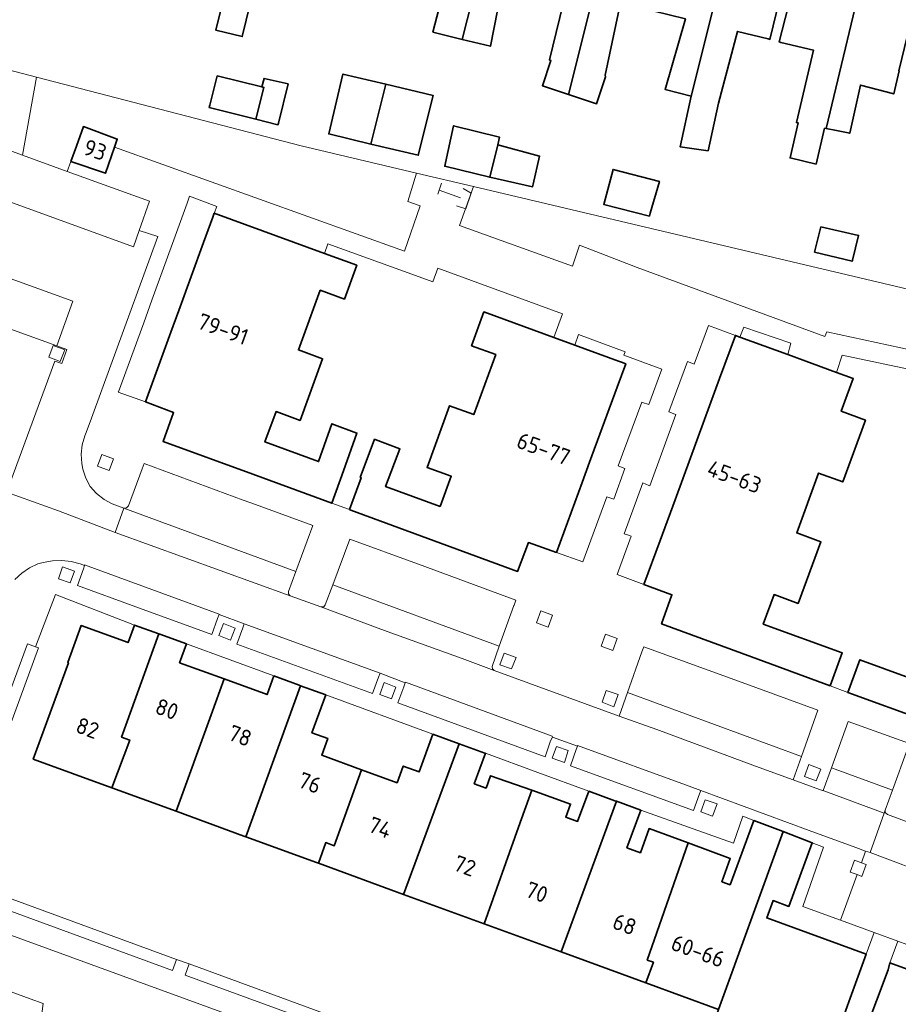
# Model space of a CAD drawing. Extents: x 152761 to 155748, y 459947 to 462743.
# Tile 159 of 256: x 154576 to 154650, y 462235 to 462317. Entities that reach past the tile are written whole.
import ezdxf
from ezdxf.enums import TextEntityAlignment as Align

# ---------------------------------------------------------------- set-up
doc = ezdxf.new("R2010")
doc.units = 0
doc.header["$LTSCALE"] = 0.75
for name, color, linetype, lineweight in [('B-RO-GR-BEPLANTING_CULTUUR_HEESTERS-GV', 251, 'CONTINUOUS', 18), ('B-RO-GR-GROENVOORZIENING-GV', 251, 'CONTINUOUS', 18), ('B-RO-GR-HAAG-GV', 251, 'CONTINUOUS', 13), ('B-RO-IE-TERREINAFSCHEIDING_KUNSTMATIG_HEKWERK-G', 251, 'IE-TERREINAFSCHEIDING-KUNSTMATIG', 18), ('B-RO-OG-BEBOUWING-GV', 6, 'CONTINUOUS', 35), ('B-RO-OG-BEBOUWING-T18', 1, 'CONTINUOUS', 18), ('B-RO-OG-TERREIN_CULTUURSCHEIDING-GV', 251, 'CONTINUOUS', 18), ('B-RO-VH-VERHARDING_BETONSTRAATSTEEN-GV', 251, 'CONTINUOUS', 18), ('B-RO-VH-VERHARDING_STRAATBAKSTEEN-GV', 251, 'CONTINUOUS', 18), ('B-RO-VH-VERHARDING_TEGEL-GV', 251, 'CONTINUOUS', 18)]:
    doc.layers.add(name, color=color, linetype=linetype, lineweight=lineweight)
doc.styles.add('NLCS-ISO-M200-T18', font='NLCS-ISO.ttf', dxfattribs={"height": 0.36})
doc.linetypes.add('IE-TERREINAFSCHEIDING-KUNSTMATIG', pattern='A,4,[82,NLCS.SHX,S=0.75,R=90,X=0,Y=0],4,-2', length=10)

msp = doc.modelspace()

# ---------------------------------------------------------------- linework, layer by layer
at = {"layer": 'B-RO-GR-BEPLANTING_CULTUUR_HEESTERS-GV', "flags": 128}
for points in [[(154577.648, 462312.556), (154568.469, 462314.941), (154550.703, 462319.344), (154548.54, 462314.12), (154565.06, 462309.98), (154564.711, 462308.589), (154566.453, 462307.955), (154567.03, 462309.46), (154576.484, 462306.028)], [(154576.484, 462306.028), (154580.232, 462304.667), (154580.535, 462305.51), (154580.987, 462306.768), (154581.58, 462308.42), (154584.41, 462307.37), (154584.181, 462306.709), (154608.41, 462297.99), (154609.729, 462301.796), (154608.679, 462302.145), (154609.413, 462304.53), (154599.769, 462306.808), (154577.648, 462312.556)], [(154677.79, 462282.73), (154679.698, 462287.924), (154614.178, 462303.404), (154613.005, 462300.151), (154622.454, 462296.746), (154623.037, 462298.495), (154627.85, 462296.64), (154643.54, 462290.88), (154643.69, 462291.26), (154651.94, 462289.48), (154652.9, 462291.93)]]:
    msp.add_lwpolyline(points, close=True, dxfattribs=at)
at = {"layer": 'B-RO-GR-GROENVOORZIENING-GV', "flags": 128}
for points in [[(154579.04, 462290.126), (154578.684, 462289.138), (154579.646, 462288.79), (154580.013, 462289.751)], [(154583.109, 462281.016), (154582.753, 462280.028), (154583.715, 462279.68), (154584.082, 462280.641)], [(154579.838, 462271.622), (154579.485, 462270.625), (154580.478, 462270.267), (154580.837, 462271.249)], [(154619.794, 462267.933), (154619.444, 462266.947), (154620.42, 462266.582), (154620.769, 462267.569)], [(154593.273, 462266.864), (154592.885, 462265.874), (154593.881, 462265.475), (154594.248, 462266.488)], [(154625.201, 462265.973), (154624.835, 462264.974), (154625.812, 462264.632), (154626.177, 462265.631)], [(154577.57, 462264.926), (154576.914, 462265.167), (154576.394, 462263.826), (154570.16, 462246.93), (154570, 462246.15), (154570.181, 462245.37), (154570.64, 462244.74), (154571.301, 462244.35), (154589.022, 462237.863), (154589.366, 462238.802), (154571.731, 462245.258), (154571.326, 462245.496), (154571.109, 462245.794), (154571.024, 462246.163), (154571.124, 462246.655), (154577.818, 462264.834)], [(154616.377, 462263.426), (154617.355, 462263.08), (154617.733, 462264.033), (154616.75, 462264.4)], [(154606.715, 462261.932), (154606.34, 462260.952), (154607.322, 462260.584), (154607.692, 462261.557)], [(154625.273, 462261.291), (154624.927, 462260.313), (154625.915, 462259.921), (154626.257, 462260.932)], [(154621.121, 462256.602), (154620.752, 462255.62), (154621.773, 462255.266), (154622.086, 462256.259)], [(154642.201, 462255.085), (154641.84, 462254.094), (154642.811, 462253.734), (154643.186, 462254.713)], [(154634.147, 462250.78), (154634.536, 462251.792), (154633.521, 462252.139), (154633.166, 462251.144)], [(154646.226, 462245.89), (154646.632, 462245.743), (154646.978, 462246.734), (154646.586, 462246.882), (154646.016, 462247.097), (154645.643, 462246.102)], [(154590.424, 462238.415), (154590.08, 462237.475), (154606.762, 462231.369), (154607.106, 462232.308)]]:
    msp.add_lwpolyline(points, close=True, dxfattribs=at)
at = {"layer": 'B-RO-GR-HAAG-GV', "flags": 128}
for points in [[(154577.57, 462264.926), (154576.914, 462265.167), (154576.394, 462263.826), (154570.16, 462246.93), (154570, 462246.15), (154570.181, 462245.37), (154570.64, 462244.74), (154571.301, 462244.35), (154589.022, 462237.863), (154589.366, 462238.802), (154571.731, 462245.258), (154571.326, 462245.496), (154571.109, 462245.794), (154571.024, 462246.163), (154571.124, 462246.655), (154577.818, 462264.834)], [(154590.424, 462238.415), (154590.08, 462237.475), (154606.762, 462231.369), (154607.106, 462232.308)]]:
    msp.add_lwpolyline(points, close=True, dxfattribs=at)
at = {"layer": 'B-RO-IE-TERREINAFSCHEIDING_KUNSTMATIG_HEKWERK-G', "flags": 128}
for points in [[(154611.31, 462303.111), (154611.51, 462303.68)], [(154611.19, 462302.77), (154611.31, 462303.111)], [(154613.1, 462302.46), (154611.31, 462303.111)], [(154613.31, 462303.23), (154613.99, 462302.86), (154613.53, 462301.53), (154612.76, 462301.79)]]:
    msp.add_lwpolyline(points, dxfattribs=at)
at = {"layer": 'B-RO-OG-BEBOUWING-GV', "flags": 128}
for points in [[(154599.916, 462325.226), (154602.045, 462334.065), (154597.22, 462335.245), (154593.06, 462318.189), (154592.629, 462316.48), (154594.854, 462315.937), (154597.256, 462325.875)], [(154613.22, 462315.701), (154616.95, 462330.421), (154611.749, 462331.693), (154609.567, 462322.872), (154612.303, 462322.205), (154610.783, 462316.296)], [(154616.95, 462330.421), (154613.22, 462315.701), (154615.587, 462315.135), (154616.76, 462321.117), (154619.45, 462320.461), (154621.563, 462329.293)], [(154622.124, 462311.103), (154626.37, 462328.118), (154621.563, 462329.293), (154619.45, 462320.461), (154621.946, 462319.852), (154620.515, 462313.984), (154620.647, 462313.948), (154619.937, 462311.828)], [(154626.37, 462328.118), (154622.124, 462311.103), (154624.464, 462310.328), (154625.193, 462312.567), (154625.166, 462312.711), (154626.456, 462318.751), (154629.174, 462318.088), (154631.39, 462326.89)], [(154632.37, 462310.959), (154636.07, 462325.746), (154631.39, 462326.89), (154629.174, 462318.088), (154631.885, 462317.427), (154630.183, 462311.523)], [(154636.07, 462325.746), (154632.37, 462310.959), (154631.443, 462306.726), (154633.782, 462306.397), (154634.634, 462310.375), (154636.229, 462316.367), (154638.788, 462315.743), (154638.95, 462315.703), (154641.088, 462324.519)], [(154641.969, 462324.309), (154639.731, 462315.487), (154639.867, 462315.454), (154642.597, 462314.796), (154641.163, 462308.745), (154641.308, 462308.716), (154640.634, 462305.798), (154642.805, 462305.281), (154643.519, 462308.278), (154643.658, 462308.251), (154647.184, 462323.053)], [(154651.867, 462321.925), (154647.184, 462323.053), (154643.658, 462308.251), (154644.504, 462308.084), (154645.621, 462307.863), (154646.506, 462311.882), (154649.292, 462311.151), (154649.752, 462313.071), (154649.711, 462313.081)], [(154595.985, 462309.033), (154596.657, 462311.695), (154596.488, 462311.736), (154592.759, 462312.655), (154592.136, 462310.215), (154592.083, 462310.007)], [(154606.852, 462311.953), (154603.262, 462312.803), (154602.082, 462307.801), (154605.604, 462306.959)], [(154597.87, 462308.7), (154598.677, 462311.978), (154596.678, 462312.438), (154596.488, 462311.736), (154596.657, 462311.695), (154595.985, 462309.033), (154597.826, 462308.573)], [(154606.852, 462311.953), (154605.604, 462306.959), (154609.558, 462306.018), (154610.803, 462311.018)], [(154580.535, 462305.51), (154583.42, 462304.51), (154584.181, 462306.709), (154584.41, 462307.37), (154581.58, 462308.42), (154580.987, 462306.768)], [(154615.525, 462304.184), (154616.198, 462306.884), (154616.355, 462307.528), (154612.504, 462308.484), (154611.827, 462305.377), (154611.765, 462305.095)], [(154616.198, 462306.884), (154615.525, 462304.184), (154619.113, 462303.381), (154619.165, 462303.614), (154619.69, 462305.944)], [(154628.944, 462301.185), (154629.713, 462303.833), (154625.836, 462304.83), (154625.061, 462301.906), (154628.873, 462300.94)], [(154589.556, 462293.049), (154588.889, 462291.219), (154586.77, 462285.402), (154589.111, 462284.506), (154588.24, 462282.095), (154595.73, 462279.351), (154602.325, 462276.935), (154603.316, 462279.65), (154604.426, 462282.789), (154602.345, 462283.573), (154601.227, 462280.416), (154596.749, 462282.057), (154597.671, 462284.595), (154599.687, 462283.855), (154601.56, 462289.005), (154599.543, 462289.744), (154601.369, 462294.739), (154603.39, 462294), (154604.42, 462296.82), (154601.71, 462297.811), (154592.516, 462301.176), (154592.395, 462300.844), (154591.619, 462298.714)], [(154642.658, 462297.919), (154645.812, 462297.154), (154645.838, 462297.26), (154646.355, 462299.318), (154643.202, 462300.035)], [(154603.815, 462276.395), (154603.923, 462276.355), (154610.367, 462273.985), (154617.86, 462271.23), (154618.764, 462273.636), (154621.11, 462272.815), (154623.255, 462278.658), (154623.879, 462280.356), (154626.181, 462286.627), (154626.9, 462288.585), (154626.533, 462288.719), (154626.3, 462288.804), (154622.633, 462290.145), (154620.899, 462290.779), (154615.04, 462292.92), (154614.01, 462290.1), (154616.03, 462289.36), (154614.19, 462284.34), (154612.17, 462285.08), (154610.29, 462279.93), (154612.31, 462279.19), (154611.38, 462276.66), (154606.824, 462278.322), (154608.02, 462281.491), (154605.966, 462282.255), (154605.912, 462282.275), (154604.711, 462279.092), (154604.8, 462279.06)], [(154629.763, 462273.813), (154628.417, 462270.147), (154630.76, 462269.28), (154629.895, 462266.84), (154637.398, 462264.093), (154643.99, 462261.68), (154644.991, 462264.413), (154638.389, 462266.829), (154639.29, 462269.29), (154641.3, 462268.55), (154643.2, 462273.71), (154641.18, 462274.45), (154643.01, 462279.45), (154645.03, 462278.71), (154646.92, 462283.88), (154644.91, 462284.62), (154645.91, 462287.36), (154644.52, 462287.869), (154640.429, 462289.365), (154636.438, 462290.825), (154636.06, 462290.963), (154634.737, 462287.359), (154633.481, 462283.94), (154631.014, 462277.22)], [(154652.051, 462258.721), (154659.51, 462256.01), (154660.41, 462258.39), (154662.785, 462257.577), (154664.129, 462261.238), (154665.386, 462264.661), (154667.831, 462271.317), (154669.114, 462274.812), (154670.42, 462278.37), (154669.99, 462278.53), (154666.053, 462279.993), (154661.46, 462281.7), (154660.505, 462282.024), (154659.497, 462279.281), (154657.486, 462280.012), (154655.595, 462274.87), (154657.605, 462274.14), (154655.765, 462269.137), (154653.755, 462269.867), (154651.863, 462264.725), (154653.872, 462263.994), (154652.947, 462261.479), (154646.448, 462263.841), (154645.45, 462261.12)], [(154583.957, 462253.138), (154585.442, 462257.136), (154584.761, 462257.378), (154587.892, 462266.004), (154585.846, 462266.752), (154585.307, 462265.279), (154581.381, 462266.708), (154580.268, 462263.621), (154580.329, 462263.599), (154577.384, 462255.54)], [(154593.33, 462262.245), (154589.609, 462263.595), (154590.184, 462265.165), (154587.964, 462265.978), (154587.892, 462266.004), (154584.761, 462257.378), (154585.442, 462257.136), (154583.957, 462253.138), (154589.014, 462251.29), (154589.319, 462251.179), (154592.245, 462259.244)], [(154597.491, 462262.492), (154596.922, 462260.936), (154593.33, 462262.245), (154592.245, 462259.244), (154589.319, 462251.179), (154594.994, 462249.104), (154595.141, 462249.05), (154599.726, 462261.674), (154599.606, 462261.718)], [(154604.825, 462254.646), (154601.488, 462255.866), (154601.998, 462257.266), (154600.675, 462257.749), (154601.83, 462260.905), (154599.726, 462261.674), (154595.141, 462249.05), (154601.058, 462246.888), (154601.215, 462246.831), (154601.823, 462248.565), (154602.534, 462248.306)], [(154610.779, 462257.63), (154609.626, 462254.478), (154608.301, 462254.962), (154607.791, 462253.562), (154604.825, 462254.646), (154602.534, 462248.306), (154601.823, 462248.565), (154601.215, 462246.831), (154608.332, 462244.23), (154612.972, 462256.829)], [(154615.062, 462241.77), (154617.939, 462249.853), (154619.037, 462252.936), (154615.605, 462254.156), (154615.225, 462253.119), (154614.234, 462253.481), (154615.165, 462256.026), (154615.11, 462256.046), (154612.972, 462256.829), (154608.332, 462244.23)], [(154623.805, 462252.865), (154622.877, 462250.329), (154621.882, 462250.694), (154622.28, 462251.783), (154619.037, 462252.936), (154617.939, 462249.853), (154615.062, 462241.77), (154621.493, 462239.42), (154626.113, 462252.021), (154625.998, 462252.063)], [(154621.493, 462239.42), (154628.581, 462236.83), (154629.211, 462238.555), (154628.7, 462238.742), (154630.926, 462245.106), (154632.119, 462248.531), (154628.847, 462249.741), (154628.128, 462247.716), (154626.994, 462248.13), (154628.144, 462251.274), (154626.113, 462252.021)], [(154628.581, 462236.83), (154634.653, 462234.611), (154640.045, 462249.486), (154637.611, 462250.42), (154636.793, 462248.209), (154635.622, 462245.041), (154634.931, 462245.297), (154635.631, 462247.226), (154632.119, 462248.531), (154630.926, 462245.106), (154628.7, 462238.742), (154629.211, 462238.555)], [(154646.988, 462239.236), (154638.681, 462242.272), (154639.208, 462243.719), (154640.532, 462243.235), (154642.477, 462248.551), (154640.045, 462249.486), (154634.653, 462234.611), (154634.42, 462233.97), (154642.778, 462230.915), (154643.717, 462230.572), (154643.8, 462230.78), (154643.95, 462230.89)], [(154648.971, 462238.511), (154648.819, 462237.93), (154645.89, 462230.14), (154645.95, 462229.961), (154645.904, 462229.772), (154646.844, 462229.428), (154655.184, 462226.381), (154655.417, 462227.021), (154660.722, 462241.586), (154658.313, 462242.469), (154656.51, 462237.57), (154657.279, 462237.289), (154656.694, 462235.688)]]:
    msp.add_lwpolyline(points, close=True, dxfattribs=at)
at = {"layer": 'B-RO-OG-TERREIN_CULTUURSCHEIDING-GV', "flags": 128}
msp.add_lwpolyline([(154567.328, 462239.085), (154577.14, 462235.51), (154578.216, 462235.104), (154578.104, 462234.256), (154578.34, 462233.3), (154578.99, 462232.581), (154579.84, 462231.971), (154580.721, 462231.551), (154583.73, 462230.4), (154612.7, 462219.82), (154613.46, 462219.89), (154613.96, 462220.43), (154615.781, 462225.33), (154615.96, 462226.01), (154605.44, 462229.91), (154570.74, 462242.56), (154570.13, 462242.67), (154569.33, 462242.53), (154568.7, 462242.11), (154568.19, 462241.33)], close=True, dxfattribs=at)
at = {"layer": 'B-RO-VH-VERHARDING_BETONSTRAATSTEEN-GV', "flags": 128}
for points in [[(154581.661, 462271.715), (154581.575, 462271.441), (154581.081, 462270.042), (154585.945, 462268.278), (154592.309, 462265.951), (154592.787, 462267.301), (154592.921, 462267.619), (154592.917, 462267.667), (154581.67, 462271.789)], [(154606.363, 462262.715), (154595.021, 462266.844), (154594.91, 462266.526), (154594.404, 462265.158), (154605.731, 462261.013), (154606.233, 462262.388)], [(154620.763, 462257.389), (154620.75, 462257.465), (154608.48, 462261.963), (154608.472, 462261.918), (154608.345, 462261.593), (154607.854, 462260.247), (154620.16, 462255.731), (154620.617, 462257.075)], [(154633.179, 462252.912), (154632.199, 462253.269), (154622.875, 462256.686), (154622.858, 462256.625), (154622.753, 462256.338), (154622.273, 462254.97), (154632.548, 462251.234), (154633.07, 462252.646)]]:
    msp.add_lwpolyline(points, close=True, dxfattribs=at)
msp.add_lwpolyline([(154631.53, 462211.852), (154632.265, 462213.887), (154613.96, 462220.43), (154613.46, 462219.89), (154612.7, 462219.82), (154583.73, 462230.4), (154580.721, 462231.551), (154579.84, 462231.971), (154578.99, 462232.581), (154578.34, 462233.3), (154578.104, 462234.256), (154578.216, 462235.104), (154577.14, 462235.51), (154567.328, 462239.085), (154565.711, 462239.693)], dxfattribs=at)
at = {"layer": 'B-RO-VH-VERHARDING_STRAATBAKSTEEN-GV', "flags": 128}
for points in [[(154576.484, 462306.028), (154567.03, 462309.46), (154566.453, 462307.955), (154565.67, 462305.661), (154585.75, 462298.372), (154586.231, 462299.729), (154587.11, 462302.17), (154580.232, 462304.667)], [(154564.463, 462298.576), (154563.53, 462295.8), (154579.35, 462290.099), (154580.701, 462293.821), (154564.821, 462299.549)], [(154586.483, 462279.801), (154585.332, 462276.711), (154585.19, 462276.536), (154584.953, 462276.519), (154599.339, 462271.224), (154600.739, 462275.062), (154595.97, 462276.813), (154594.938, 462277.193), (154586.647, 462280.243)], [(154617.563, 462268.416), (154617.714, 462268.838), (154609.574, 462271.828), (154609.568, 462271.83), (154609.481, 462271.861), (154603.831, 462273.939), (154602.414, 462270.113), (154616.33, 462264.99), (154617.551, 462268.383)], [(154636.619, 462261.94), (154628.408, 462264.941), (154628.253, 462264.507), (154627.041, 462261.103), (154641.576, 462255.763), (154642.943, 462259.628)], [(154644.096, 462254.8), (154649.197, 462252.954), (154650.44, 462256.393), (154650.601, 462256.837), (154645.492, 462258.693)]]:
    msp.add_lwpolyline(points, close=True, dxfattribs=at)
msp.add_lwpolyline([(154575.834, 462270.548), (154576.416, 462271.099), (154577.057, 462271.53), (154577.778, 462271.856), (154578.22, 462271.985), (154578.983, 462272.129), (154579.766, 462272.155), (154580.542, 462272.07), (154581.294, 462271.861), (154581.661, 462271.715), (154581.67, 462271.789), (154592.917, 462267.667), (154592.921, 462267.619), (154595.021, 462266.844), (154606.363, 462262.715), (154608.472, 462261.918), (154608.48, 462261.963), (154620.75, 462257.465), (154620.763, 462257.389), (154622.858, 462256.625), (154622.875, 462256.686), (154632.199, 462253.269), (154633.179, 462252.912), (154642.228, 462249.588), (154646.111, 462248.155), (154646.941, 462247.86), (154647.321, 462247.725), (154648.496, 462251.016), (154643.536, 462252.856), (154643.399, 462252.907), (154643.397, 462252.902), (154640.886, 462253.82), (154637.733, 462254.956), (154629.506, 462258.012), (154626.333, 462259.119), (154615.906, 462262.941), (154613.22, 462263.939), (154606.96, 462266.215), (154601.415, 462268.27), (154598.864, 462269.201), (154584.219, 462274.498), (154579.501, 462276.287), (154575.16, 462277.867)], dxfattribs=at)
at = {"layer": 'B-RO-VH-VERHARDING_TEGEL-GV', "flags": 128}
for points in [[(154651.94, 462289.48), (154643.69, 462291.26), (154643.54, 462290.88), (154627.85, 462296.64), (154623.037, 462298.495), (154622.454, 462296.746), (154613.005, 462300.151), (154614.178, 462303.404), (154609.413, 462304.53), (154608.679, 462302.145), (154609.729, 462301.796), (154608.41, 462297.99), (154584.181, 462306.709), (154583.42, 462304.51), (154580.535, 462305.51), (154580.232, 462304.667), (154587.11, 462302.17), (154586.231, 462299.729), (154587.808, 462299.216), (154583.226, 462286.714), (154582.136, 462283.739), (154581.745, 462282.718), (154581.692, 462282.579), (154581.48, 462281.826), (154581.394, 462281.028), (154581.445, 462280.247), (154581.539, 462279.777), (154581.77, 462279.03), (154582.149, 462278.323), (154582.659, 462277.735), (154583.304, 462277.256), (154583.989, 462276.883), (154584.953, 462276.519), (154585.19, 462276.536), (154585.332, 462276.711), (154586.483, 462279.801), (154586.647, 462280.243), (154594.938, 462277.193), (154595.97, 462276.813), (154600.739, 462275.062), (154599.339, 462271.224), (154598.706, 462269.543), (154598.711, 462269.361), (154598.864, 462269.201), (154601.415, 462268.27), (154601.676, 462268.284), (154601.791, 462268.425), (154602.414, 462270.113), (154603.831, 462273.939), (154609.481, 462271.861), (154609.568, 462271.83), (154609.574, 462271.828), (154617.714, 462268.838), (154617.563, 462268.416), (154617.551, 462268.383), (154616.33, 462264.99), (154615.726, 462263.294), (154615.752, 462263.1), (154615.906, 462262.941), (154626.333, 462259.119), (154627.041, 462261.103), (154628.253, 462264.507), (154628.408, 462264.941), (154636.619, 462261.94), (154642.943, 462259.628), (154641.576, 462255.763), (154640.886, 462253.82), (154643.397, 462252.902), (154643.399, 462252.907), (154644.096, 462254.8), (154645.492, 462258.693), (154650.601, 462256.837)], [(154575.16, 462277.867), (154579.501, 462276.287), (154584.219, 462274.498), (154584.953, 462276.519), (154583.989, 462276.883), (154583.304, 462277.256), (154582.659, 462277.735), (154582.149, 462278.323), (154581.77, 462279.03), (154581.539, 462279.777), (154581.445, 462280.247), (154581.394, 462281.028), (154581.48, 462281.826), (154581.692, 462282.579), (154581.745, 462282.718), (154582.136, 462283.739), (154583.226, 462286.714), (154587.808, 462299.216), (154586.231, 462299.729), (154585.75, 462298.372), (154565.67, 462305.661)], [(154564.821, 462299.549), (154580.701, 462293.821), (154579.35, 462290.099), (154580.196, 462289.77), (154579.765, 462288.602), (154579.201, 462288.81), (154578.368, 462286.618), (154577.79, 462285.011), (154575.507, 462278.807)], [(154575.507, 462278.807), (154577.79, 462285.011), (154578.368, 462286.618), (154579.201, 462288.81), (154579.765, 462288.602), (154580.196, 462289.77), (154579.35, 462290.099), (154563.53, 462295.8)], [(154652.051, 462258.721), (154645.45, 462261.12), (154643.99, 462261.68), (154637.398, 462264.093), (154629.895, 462266.84), (154630.76, 462269.28), (154628.417, 462270.147), (154626.18, 462270.98), (154627.346, 462274.173), (154627.203, 462274.225), (154626.772, 462274.381), (154628.319, 462278.638), (154628.832, 462278.423), (154628.902, 462278.394), (154631.077, 462284.348), (154631.01, 462284.372), (154630.501, 462284.558), (154632.052, 462288.781), (154632.552, 462288.592), (154632.621, 462288.566), (154633.82, 462291.79), (154636.06, 462290.963), (154636.438, 462290.825), (154636.76, 462291.66), (154640.68, 462290.31), (154640.429, 462289.365), (154644.52, 462287.869), (154644.98, 462289.31), (154651.58, 462287.92)], [(154570.16, 462246.93), (154576.394, 462263.826), (154576.914, 462265.167), (154577.57, 462264.926), (154579.255, 462269.305), (154585.846, 462266.752), (154587.892, 462266.004), (154587.964, 462265.978), (154590.184, 462265.165), (154597.491, 462262.492), (154599.606, 462261.718), (154599.726, 462261.674), (154601.83, 462260.905), (154610.779, 462257.63), (154612.972, 462256.829), (154615.11, 462256.046), (154615.165, 462256.026), (154619.563, 462254.416), (154623.805, 462252.865), (154625.998, 462252.063), (154626.113, 462252.021), (154628.144, 462251.274), (154632.536, 462249.718), (154635.905, 462248.523), (154636.687, 462250.776), (154637.611, 462250.42), (154640.045, 462249.486), (154642.477, 462248.551), (154643.425, 462248.185), (154641.705, 462243.229), (154644.843, 462242.078), (154646.226, 462245.89), (154645.643, 462246.102), (154646.016, 462247.097), (154646.586, 462246.882), (154646.941, 462247.86), (154646.111, 462248.155), (154642.228, 462249.588), (154633.179, 462252.912), (154633.07, 462252.646), (154632.548, 462251.234), (154622.273, 462254.97), (154622.753, 462256.338), (154622.858, 462256.625), (154620.763, 462257.389), (154620.617, 462257.075), (154620.16, 462255.731), (154607.854, 462260.247), (154608.345, 462261.593), (154608.472, 462261.918), (154606.363, 462262.715), (154606.233, 462262.388), (154605.731, 462261.013), (154594.404, 462265.158), (154594.91, 462266.526), (154595.021, 462266.844), (154592.921, 462267.619), (154592.787, 462267.301), (154592.309, 462265.951), (154585.945, 462268.278), (154581.081, 462270.042), (154581.575, 462271.441), (154581.661, 462271.715), (154581.294, 462271.861), (154580.542, 462272.07), (154579.766, 462272.155), (154578.983, 462272.129), (154578.22, 462271.985), (154577.778, 462271.856), (154577.057, 462271.53), (154576.416, 462271.099), (154575.834, 462270.548)], [(154650.44, 462256.393), (154649.197, 462252.954), (154648.573, 462251.274), (154648.584, 462251.075), (154648.783, 462250.905), (154651.239, 462250)], [(154650.042, 462246.711), (154647.321, 462247.725), (154646.941, 462247.86), (154646.586, 462246.882), (154646.978, 462246.734), (154646.632, 462245.743), (154646.226, 462245.89), (154644.843, 462242.078), (154647.647, 462241.047), (154649.635, 462240.316), (154655.661, 462238.1)], [(154606.762, 462231.369), (154590.08, 462237.475), (154590.424, 462238.415), (154589.366, 462238.802), (154589.022, 462237.863), (154571.301, 462244.35), (154570.64, 462244.74), (154570.181, 462245.37), (154570, 462246.15), (154568.19, 462241.33), (154568.7, 462242.11), (154569.33, 462242.53), (154570.13, 462242.67), (154570.74, 462242.56), (154605.44, 462229.91)], [(154645.89, 462230.14), (154648.819, 462237.93), (154648.971, 462238.511), (154649.635, 462240.316), (154647.647, 462241.047), (154646.988, 462239.236), (154643.95, 462230.89)]]:
    msp.add_lwpolyline(points, dxfattribs=at)
for points in [[(154610.367, 462273.985), (154603.923, 462276.355), (154603.815, 462276.395), (154602.325, 462276.935), (154595.73, 462279.351), (154588.24, 462282.095), (154589.111, 462284.506), (154586.77, 462285.402), (154584.49, 462286.226), (154584.499, 462286.25), (154586.613, 462292.016), (154587.3, 462293.903), (154589.368, 462299.559), (154590.243, 462302.007), (154590.452, 462302.589), (154592.718, 462301.749), (154592.536, 462301.239), (154592.516, 462301.176), (154601.71, 462297.811), (154601.99, 462298.62), (154609.34, 462295.96), (154610.776, 462295.438), (154611.189, 462296.567), (154621.62, 462292.75), (154620.899, 462290.779), (154622.633, 462290.145), (154622.96, 462291.04), (154626.84, 462289.59), (154626.736, 462289.296), (154629.905, 462288.132), (154628.83, 462285.189), (154628.294, 462285.363), (154628.227, 462285.385), (154626.262, 462280.052), (154626.328, 462280.025), (154626.821, 462279.821), (154625.901, 462277.269), (154625.388, 462277.439), (154625.323, 462277.461), (154623.32, 462272.04), (154621.11, 462272.815), (154618.764, 462273.636), (154617.86, 462271.23)], [(154579.04, 462290.126), (154580.013, 462289.751), (154579.646, 462288.79), (154578.684, 462289.138)], [(154583.109, 462281.016), (154584.082, 462280.641), (154583.715, 462279.68), (154582.753, 462280.028)], [(154584.219, 462274.498), (154598.864, 462269.201), (154598.711, 462269.361), (154598.706, 462269.543), (154599.339, 462271.224), (154584.953, 462276.519)], [(154579.838, 462271.622), (154580.837, 462271.249), (154580.478, 462270.267), (154579.485, 462270.625)], [(154601.415, 462268.27), (154606.96, 462266.215), (154613.22, 462263.939), (154615.906, 462262.941), (154615.752, 462263.1), (154615.726, 462263.294), (154616.33, 462264.99), (154602.414, 462270.113), (154601.791, 462268.425), (154601.676, 462268.284)], [(154619.794, 462267.933), (154620.769, 462267.569), (154620.42, 462266.582), (154619.444, 462266.947)], [(154593.273, 462266.864), (154594.248, 462266.488), (154593.881, 462265.475), (154592.885, 462265.874)], [(154625.201, 462265.973), (154626.177, 462265.631), (154625.812, 462264.632), (154624.835, 462264.974)], [(154616.377, 462263.426), (154616.75, 462264.4), (154617.733, 462264.033), (154617.355, 462263.08)], [(154606.715, 462261.932), (154607.692, 462261.557), (154607.322, 462260.584), (154606.34, 462260.952)], [(154625.273, 462261.291), (154626.257, 462260.932), (154625.915, 462259.921), (154624.927, 462260.313)], [(154626.333, 462259.119), (154629.506, 462258.012), (154637.733, 462254.956), (154640.886, 462253.82), (154641.576, 462255.763), (154627.041, 462261.103)], [(154621.121, 462256.602), (154622.086, 462256.259), (154621.773, 462255.266), (154620.752, 462255.62)], [(154642.201, 462255.085), (154643.186, 462254.713), (154642.811, 462253.734), (154641.84, 462254.094)], [(154643.399, 462252.907), (154643.536, 462252.856), (154648.496, 462251.016), (154648.573, 462251.274), (154649.197, 462252.954), (154644.096, 462254.8)], [(154634.147, 462250.78), (154633.166, 462251.144), (154633.521, 462252.139), (154634.536, 462251.792)], [(154648.573, 462251.274), (154648.496, 462251.016), (154647.321, 462247.725), (154650.042, 462246.711), (154650.6, 462246.485), (154659.906, 462246.939), (154663.306, 462245.721), (154664.54, 462245.273), (154666.011, 462244.739), (154667.248, 462248.02), (154665.752, 462248.573), (154664.531, 462249.025), (154661.785, 462249.995), (154660.437, 462250.456), (154651.239, 462250), (154648.783, 462250.905), (154648.584, 462251.075)]]:
    msp.add_lwpolyline(points, close=True, dxfattribs=at)

# ---------------------------------------------------------------- texts
at = {"layer": 'B-RO-OG-BEBOUWING-T18', "style": 'NLCS-ISO-M200-T18'}
for s, rotation, p in [('93', 340.9, (154582.56, 462306.47)), ('79-91', 340, (154593.244, 462291.487)), ('65-77', 339.8, (154620.029, 462281.475)), ('45-63', 339.8, (154635.98, 462279.14)), ('80', 340.1, (154588.557, 462259.722)), ('82', 339.9, (154581.923, 462258.14)), ('78', 340, (154594.67, 462257.499)), ('76', 339.9, (154600.495, 462253.556)), ('74', 339.9, (154606.368, 462249.823)), ('72', 339.9, (154613.45, 462246.618)), ('70', 339.9, (154619.467, 462244.419)), ('68', 339.9, (154626.805, 462241.738)), ('60-66', 339.9, (154632.936, 462239.497))]:
    msp.add_text(s, height=1.35, rotation=rotation, dxfattribs=at).set_placement(p, align=Align.MIDDLE)

doc.saveas('drawing.dxf')
